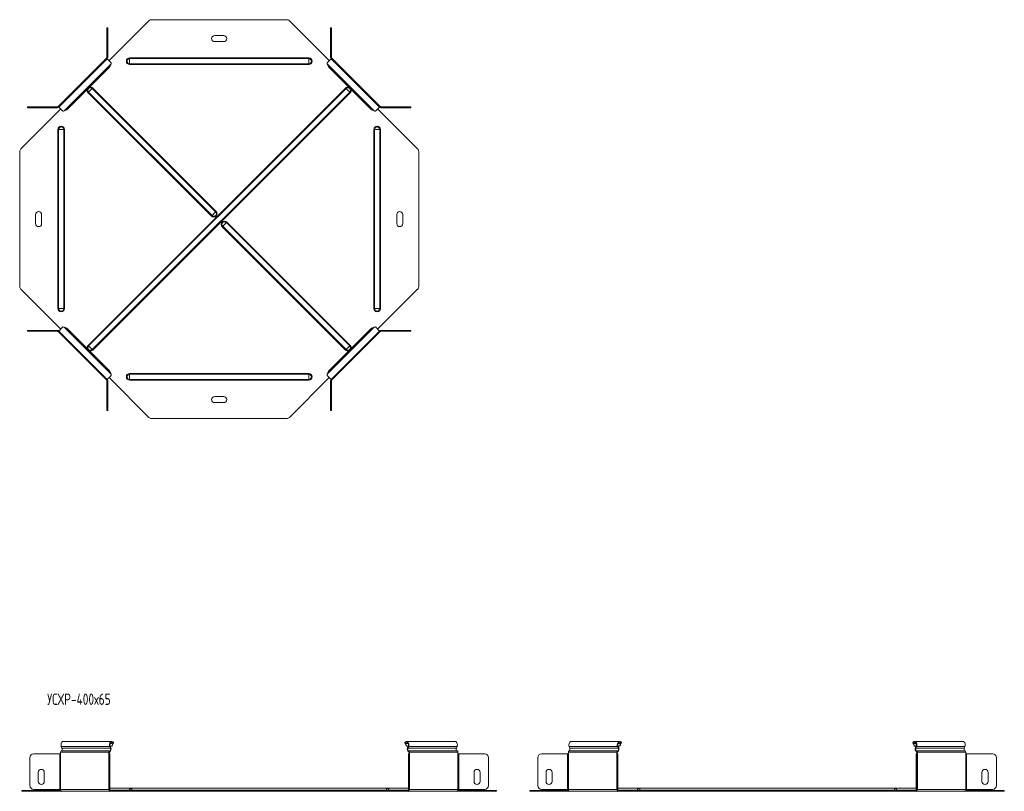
# Model space of a CAD drawing. Header units: millimetres. Extents: x -176 to 1544, y -7392 to 292.
# Tile 3 of 7: x -165 to 1138, y -3404 to -2382. Entities that reach past the tile are written whole.
import ezdxf

# ---------------------------------------------------------------- set-up
doc = ezdxf.new("R2010")
doc.units = ezdxf.units.MM
doc.styles.add('SLDTEXTSTYLE3', font='TXT', dxfattribs={"width": 0.7, "bigfont": 'bigfont'})

msp = doc.modelspace()

# ---------------------------------------------------------------- linework, layer by layer
at = {"color": 7, "linetype": 'Continuous', "lineweight": 15}
for p, q in [((-46.7, -2436.4), (6, -2383.6)), ((9.6, -2382.2), (188.5, -2382.2)), ((192.1, -2383.6), (244.8, -2436.4)), ((-49.4, -2392.8), (-49.4, -2397.8)), ((-48.4, -2392.8), (-49.4, -2392.8)), ((-48.4, -2397.8), (-48.4, -2392.8)), ((247.6, -2392.8), (246.6, -2392.8)), ((246.6, -2392.8), (246.6, -2397.8)), ((247.6, -2397.8), (247.6, -2392.8)), ((-49.4, -2432.1), (-49.4, -2397.8)), ((-48.4, -2432.1), (-48.4, -2397.8)), ((105.1, -2403.2), (93.1, -2403.2)), ((246.6, -2397.8), (246.6, -2432.1)), ((247.6, -2397.8), (247.6, -2432.1)), ((93.1, -2411.2), (105.1, -2411.2)), ((-49.9, -2433.2), (-113.9, -2497.2)), ((-49.2, -2433.9), (-113.2, -2497.9)), ((-49.2, -2433.9), (-49.9, -2433.2)), ((-43.8, -2439.3), (-49.2, -2433.9)), ((247.3, -2433.9), (241.9, -2439.3)), ((248, -2433.2), (247.1, -2434.1)), ((311.3, -2497.9), (247.3, -2433.9)), ((312, -2497.2), (248, -2433.2)), ((-45.5, -2444.7), (-102.5, -2501.6)), ((-44.1, -2440.8), (-45.5, -2444.7)), ((243.6, -2444.7), (242.2, -2440.8)), ((300.6, -2501.6), (243.6, -2444.7)), ((-163.5, -2553.2), (-110.7, -2500.4)), ((-154.4, -2497.7), (-154.4, -2498.7)), ((-149.4, -2497.7), (-154.4, -2497.7)), ((-154.4, -2498.7), (-149.4, -2498.7)), ((-149.4, -2497.7), (-115, -2497.7)), ((-149.4, -2498.7), (-115, -2498.7)), ((-113.9, -2497.2), (-113, -2498.2)), ((-113.2, -2497.9), (-107.8, -2503.3)), ((-102.5, -2501.6), (-106.3, -2503)), ((304.4, -2503), (300.6, -2501.6)), ((306, -2503.3), (311.3, -2497.9)), ((308.8, -2500.4), (361.6, -2553.2)), ((311.3, -2497.9), (312, -2497.2)), ((313.1, -2497.7), (347.5, -2497.7)), ((313.1, -2498.7), (347.5, -2498.7)), ((352.5, -2497.7), (347.5, -2497.7)), ((347.5, -2498.7), (352.5, -2498.7)), ((352.5, -2498.7), (352.5, -2497.7)), ((-164.9, -2556.7), (-164.9, -2735.7)), ((363.1, -2735.7), (363.1, -2556.7)), ((-143.9, -2640.2), (-143.9, -2652.2)), ((-135.9, -2652.2), (-135.9, -2640.2)), ((334.1, -2640.2), (334.1, -2652.2)), ((342.1, -2652.2), (342.1, -2640.2)), ((-163.5, -2739.2), (-110.7, -2791.9)), ((308.8, -2791.9), (361.6, -2739.2)), ((-154.4, -2794.7), (-154.4, -2793.7)), ((-154.4, -2793.7), (-149.4, -2793.7)), ((-149.4, -2794.7), (-154.4, -2794.7)), ((-149.4, -2793.7), (-115, -2793.7)), ((-149.4, -2794.7), (-115, -2794.7)), ((-113.9, -2795.1), (-113, -2794.2)), ((-49.9, -2859.2), (-113.9, -2795.1)), ((-113.2, -2794.4), (-107.8, -2789)), ((-113.2, -2794.4), (-49.2, -2858.4)), ((-102.5, -2790.7), (-106.3, -2789.3)), ((-45.5, -2847.7), (-102.5, -2790.7)), ((300.6, -2790.7), (243.6, -2847.7)), ((247.3, -2858.4), (311.3, -2794.4)), ((312, -2795.1), (248, -2859.2)), ((304.4, -2789.3), (300.6, -2790.7)), ((306, -2789), (311.3, -2794.4)), ((311.3, -2794.4), (312, -2795.1)), ((313.1, -2793.7), (347.5, -2793.7)), ((313.1, -2794.7), (347.5, -2794.7)), ((347.5, -2793.7), (352.5, -2793.7)), ((352.5, -2794.7), (347.5, -2794.7)), ((352.5, -2793.7), (352.5, -2794.7)), ((-43.8, -2853.1), (-49.2, -2858.4)), ((-44.1, -2851.5), (-45.5, -2847.7)), ((247.3, -2858.4), (241.9, -2853.1)), ((243.6, -2847.7), (242.2, -2851.5)), ((-49.2, -2858.4), (-49.9, -2859.2)), ((-49.4, -2860.2), (-49.4, -2894.6)), ((-48.4, -2860.2), (-48.4, -2894.6)), ((-46.7, -2856), (6, -2908.7)), ((192.1, -2908.7), (244.8, -2856)), ((246.6, -2894.6), (246.6, -2860.2)), ((248, -2859.2), (247.1, -2858.2)), ((247.6, -2894.6), (247.6, -2860.2)), ((105.1, -2881.2), (93.1, -2881.2)), ((93.1, -2889.2), (105.1, -2889.2)), ((-49.4, -2899.6), (-49.4, -2894.6)), ((-48.4, -2899.6), (-49.4, -2899.6)), ((-48.4, -2894.6), (-48.4, -2899.6)), ((246.6, -2899.6), (246.6, -2894.6)), ((247.6, -2899.6), (246.6, -2899.6)), ((247.6, -2894.6), (247.6, -2899.6)), ((9.6, -2910.2), (188.5, -2910.2)), ((-109.9, -3344.5), (-109, -3346.8)), ((-43, -3337.8), (-107.1, -3337.8)), ((-44.9, -3346.8), (-45.8, -3344.5)), ((-44.3, -3346.4), (-45.2, -3344)), ((-43.1, -3344), (-45.2, -3344)), ((-41.8, -3340.7), (-43.1, -3344)), ((-42.5, -3343.5), (-43.1, -3344)), ((-41.1, -3340.2), (-42.5, -3343.5)), ((-41.8, -3340.7), (-41.1, -3340.2)), ((-40.8, -3339.1), (-41.3, -3339.8)), ((344.9, -3339.1), (345.4, -3339.8)), ((345.8, -3340.7), (345.2, -3340.2)), ((346.6, -3343.5), (345.2, -3340.2)), ((347.2, -3344), (345.8, -3340.7)), ((347.2, -3344), (346.6, -3343.5)), ((411.1, -3337.8), (347.1, -3337.8)), ((349.3, -3344), (347.2, -3344)), ((349.3, -3344), (348.4, -3346.4)), ((349.9, -3344.5), (349, -3346.8)), ((413, -3346.8), (413.9, -3344.5)), ((563.2, -3346.8), (562.3, -3344.5)), ((629.1, -3337.8), (565.1, -3337.8)), ((626.3, -3344.5), (627.2, -3346.8)), ((626.9, -3344), (627.8, -3346.4)), ((626.9, -3344), (629, -3344)), ((629, -3344), (630.4, -3340.7)), ((629, -3344), (629.6, -3343.5)), ((629.6, -3343.5), (631, -3340.2)), ((630.4, -3340.7), (631, -3340.2)), ((631.3, -3339.1), (630.8, -3339.8)), ((1017, -3339.1), (1017.5, -3339.8)), ((1017.9, -3340.7), (1017.3, -3340.2)), ((1018.7, -3343.5), (1017.3, -3340.2)), ((1019.3, -3344), (1017.9, -3340.7)), ((1019.3, -3344), (1018.7, -3343.5)), ((1083.2, -3337.8), (1019.2, -3337.8)), ((1021.4, -3344), (1019.3, -3344)), ((1021.4, -3344), (1020.5, -3346.4)), ((1022, -3344.5), (1021.1, -3346.8)), ((1085.1, -3346.8), (1086, -3344.5)), ((-151.4, -3396.3), (-151.4, -3359.1)), ((-146.4, -3354.1), (-112, -3354.1)), ((-112, -3354.1), (-110.9, -3354.1)), ((-110.9, -3352.1), (-110.9, -3354.1)), ((-46.9, -3354.1), (-46.9, -3352.1)), ((-46.9, -3354.1), (-46.5, -3354.1)), ((-46.5, -3359.1), (-46.5, -3354.1)), ((-46.5, -3354.1), (-45.5, -3354.1)), ((-46.5, -3359.1), (-46.5, -3396.3)), ((-46.2, -3354.1), (-46.2, -3352.1)), ((-45.5, -3354.1), (-45.5, -3359.1)), ((-45.5, -3359.1), (-45.5, -3396.3)), ((349.5, -3354.1), (350.5, -3354.1)), ((349.5, -3359.1), (349.5, -3354.1)), ((349.5, -3396.3), (349.5, -3359.1)), ((350.3, -3352.1), (350.3, -3354.1)), ((350.5, -3354.1), (350.5, -3359.1)), ((350.5, -3354.1), (351, -3354.1)), ((350.5, -3396.3), (350.5, -3359.1)), ((351, -3352.1), (351, -3354.1)), ((415, -3354.1), (415, -3352.1)), ((415, -3354.1), (416.1, -3354.1)), ((416.1, -3354.1), (450.4, -3354.1)), ((455.4, -3359.1), (455.4, -3396.3)), ((520.7, -3359.1), (520.7, -3396.3)), ((560.1, -3354.1), (525.7, -3354.1)), ((561.2, -3354.1), (560.1, -3354.1)), ((561.2, -3354.1), (561.2, -3352.1)), ((625.2, -3352.1), (625.2, -3354.1)), ((625.6, -3354.1), (625.2, -3354.1)), ((626.6, -3354.1), (625.6, -3354.1)), ((625.6, -3354.1), (625.6, -3359.1)), ((625.6, -3396.3), (625.6, -3359.1)), ((625.9, -3352.1), (625.9, -3354.1)), ((626.6, -3359.1), (626.6, -3354.1)), ((626.6, -3396.3), (626.6, -3359.1)), ((1021.6, -3354.1), (1022.6, -3354.1)), ((1021.6, -3359.1), (1021.6, -3354.1)), ((1021.6, -3396.3), (1021.6, -3359.1)), ((1022.4, -3352.1), (1022.4, -3354.1)), ((1022.6, -3354.1), (1022.6, -3359.1)), ((1022.6, -3354.1), (1023.1, -3354.1)), ((1022.6, -3396.3), (1022.6, -3359.1)), ((1023.1, -3352.1), (1023.1, -3354.1)), ((1087.1, -3354.1), (1087.1, -3352.1)), ((1087.1, -3354.1), (1088.2, -3354.1)), ((1088.2, -3354.1), (1122.6, -3354.1)), ((1127.6, -3359.1), (1127.6, -3396.3)), ((-140.4, -3378.8), (-140.4, -3390.8)), ((-132.4, -3390.8), (-132.4, -3378.8)), ((436.4, -3378.8), (436.4, -3390.8)), ((444.4, -3390.8), (444.4, -3378.8)), ((531.7, -3390.8), (531.7, -3378.8)), ((539.7, -3378.8), (539.7, -3390.8)), ((1108.6, -3378.8), (1108.6, -3390.8)), ((1116.6, -3390.8), (1116.6, -3378.8)), ((-46.5, -3401.3), (-46.5, -3396.3)), ((-45.5, -3396.3), (-45.5, -3401.3)), ((-16.5, -3399.8), (-45.5, -3399.8)), ((320.5, -3399.8), (-16.5, -3399.8)), ((349.5, -3399.8), (320.5, -3399.8)), ((349.5, -3401.3), (349.5, -3396.3)), ((350.5, -3396.3), (350.5, -3401.3)), ((625.6, -3396.3), (625.6, -3401.3)), ((626.6, -3401.3), (626.6, -3396.3)), ((655.6, -3399.8), (626.6, -3399.8)), ((992.6, -3399.8), (655.6, -3399.8)), ((1021.6, -3399.8), (992.6, -3399.8)), ((1021.6, -3401.3), (1021.6, -3396.3)), ((1022.6, -3396.3), (1022.6, -3401.3)), ((-162, -3403.8), (-162, -3402.8)), ((-162, -3402.8), (-160.5, -3402.8)), ((-160.5, -3403.8), (-162, -3403.8)), ((-160.5, -3402.8), (-110.6, -3402.8)), ((-160.5, -3403.8), (-109.2, -3403.8)), ((-112, -3401.3), (-146.4, -3401.3)), ((-110.9, -3401.3), (-112, -3401.3)), ((-109.2, -3403.8), (-45.1, -3403.8)), ((-46.5, -3401.3), (-46.9, -3401.3)), ((-45.5, -3401.3), (-46.5, -3401.3)), ((-45.1, -3402.8), (-43.7, -3402.8)), ((-45.1, -3403.8), (-43.7, -3403.8)), ((-43.7, -3402.8), (-43.7, -3403.8)), ((-43.7, -3402.8), (9, -3402.8)), ((-43.7, -3403.8), (9, -3403.8)), ((9, -3402.8), (12.5, -3402.8)), ((12.5, -3403.8), (9, -3403.8)), ((12.5, -3402.8), (291.5, -3402.8)), ((12.5, -3403.8), (291.5, -3403.8)), ((291.5, -3402.8), (295, -3402.8)), ((295, -3403.8), (291.5, -3403.8)), ((295, -3402.8), (347.8, -3402.8)), ((295, -3403.8), (347.8, -3403.8)), ((347.8, -3402.8), (347.8, -3403.8)), ((347.8, -3402.8), (349.2, -3402.8)), ((347.8, -3403.8), (349.2, -3403.8)), ((349.2, -3403.8), (413.2, -3403.8)), ((350.5, -3401.3), (349.5, -3401.3)), ((351, -3401.3), (350.5, -3401.3)), ((413.2, -3403.8), (464.6, -3403.8)), ((414.6, -3402.8), (464.6, -3402.8)), ((416.1, -3401.3), (415, -3401.3)), ((450.4, -3401.3), (416.1, -3401.3)), ((464.6, -3402.8), (466, -3402.8)), ((466, -3403.8), (464.6, -3403.8)), ((466, -3402.8), (466, -3403.8)), ((510.1, -3402.8), (510.1, -3403.8)), ((511.6, -3402.8), (510.1, -3402.8)), ((510.1, -3403.8), (511.6, -3403.8)), ((561.5, -3402.8), (511.6, -3402.8)), ((562.9, -3403.8), (511.6, -3403.8)), ((525.7, -3401.3), (560.1, -3401.3)), ((560.1, -3401.3), (561.2, -3401.3)), ((627, -3403.8), (562.9, -3403.8)), ((625.2, -3401.3), (625.6, -3401.3)), ((625.6, -3401.3), (626.6, -3401.3)), ((628.4, -3402.8), (627, -3402.8)), ((628.4, -3403.8), (627, -3403.8)), ((628.4, -3402.8), (628.4, -3403.8)), ((681.1, -3402.8), (628.4, -3402.8)), ((681.1, -3403.8), (628.4, -3403.8)), ((684.7, -3402.8), (681.1, -3402.8)), ((681.1, -3403.8), (684.7, -3403.8)), ((684.7, -3402.8), (963.6, -3402.8)), ((684.7, -3403.8), (963.6, -3403.8)), ((963.6, -3402.8), (967.2, -3402.8)), ((967.2, -3403.8), (963.6, -3403.8)), ((967.2, -3402.8), (1019.9, -3402.8)), ((967.2, -3403.8), (1019.9, -3403.8)), ((1019.9, -3402.8), (1019.9, -3403.8)), ((1019.9, -3402.8), (1021.3, -3402.8)), ((1019.9, -3403.8), (1021.3, -3403.8)), ((1021.3, -3403.8), (1085.3, -3403.8)), ((1022.6, -3401.3), (1021.6, -3401.3)), ((1023.1, -3401.3), (1022.6, -3401.3)), ((1085.3, -3403.8), (1136.7, -3403.8)), ((1086.8, -3402.8), (1136.7, -3402.8)), ((1088.2, -3401.3), (1087.1, -3401.3)), ((1122.6, -3401.3), (1088.2, -3401.3)), ((1136.7, -3402.8), (1138.1, -3402.8)), ((1138.1, -3403.8), (1136.7, -3403.8)), ((1138.1, -3402.8), (1138.1, -3403.8))]:
    msp.add_line(p, q, dxfattribs=at)
at = {"color": 7, "linetype": 'Continuous', "lineweight": 0}
for p, q in [((-49.4, -2397.8), (-48.4, -2397.8)), ((246.6, -2397.8), (247.6, -2397.8)), ((-49.4, -2432.1), (-48.4, -2432.1)), ((-19.4, -2433.7), (-19.4, -2432.8)), ((-19.4, -2432.8), (217.6, -2432.8)), ((-19.4, -2440.6), (-19.4, -2433.7)), ((-19.4, -2433.7), (217.6, -2433.7)), ((217.6, -2433.7), (217.6, -2432.8)), ((217.6, -2440.6), (217.6, -2433.7)), ((247.6, -2432.1), (246.6, -2432.1)), ((-44.1, -2440.8), (-106.3, -2503)), ((-19.4, -2440.6), (217.6, -2440.6)), ((-19.4, -2441.5), (-19.4, -2440.6)), ((-19.4, -2441.5), (217.6, -2441.5)), ((217.6, -2441.5), (217.6, -2440.6)), ((304.4, -2503), (242.2, -2440.8)), ((-74.4, -2813.4), (266.3, -2472.7)), ((-68.9, -2473.4), (-73.7, -2478.3)), ((-73.7, -2814.1), (267, -2473.4)), ((-68.2, -2472.7), (-68.9, -2473.4)), ((94.4, -2636.7), (-68.9, -2473.4)), ((95.1, -2636), (-68.2, -2472.7)), ((267, -2473.4), (266.3, -2472.7)), ((271.8, -2478.3), (267, -2473.4)), ((-73.7, -2478.3), (-74.4, -2478.9)), ((88.9, -2642.2), (-74.4, -2478.9)), ((89.6, -2641.5), (-73.7, -2478.3)), ((-68.9, -2819), (271.8, -2478.3)), ((-68.2, -2819.6), (272.5, -2478.9)), ((272.5, -2478.9), (271.8, -2478.3)), ((-149.4, -2498.7), (-149.4, -2497.7)), ((-115, -2497.7), (-115, -2498.7)), ((313.1, -2497.7), (313.1, -2498.7)), ((347.5, -2497.7), (347.5, -2498.7)), ((-113.4, -2527.7), (-114.3, -2527.7)), ((-114.3, -2764.7), (-114.3, -2527.7)), ((-106.5, -2527.7), (-113.4, -2527.7)), ((-113.4, -2764.7), (-113.4, -2527.7)), ((-106.5, -2764.7), (-106.5, -2527.7)), ((-105.6, -2527.7), (-106.5, -2527.7)), ((-105.6, -2764.7), (-105.6, -2527.7)), ((303.7, -2527.7), (304.6, -2527.7)), ((303.7, -2527.7), (303.7, -2764.7)), ((304.6, -2527.7), (311.5, -2527.7)), ((304.6, -2527.7), (304.6, -2764.7)), ((311.5, -2527.7), (311.5, -2764.7)), ((311.5, -2527.7), (312.4, -2527.7)), ((312.4, -2527.7), (312.4, -2764.7)), ((89.6, -2641.5), (88.9, -2642.2)), ((94.4, -2636.7), (89.6, -2641.5)), ((95.1, -2636), (94.4, -2636.7)), ((103, -2656.3), (103.7, -2655.7)), ((103, -2656.3), (266.3, -2819.6)), ((103.7, -2655.7), (108.6, -2650.8)), ((103.7, -2655.7), (267, -2819)), ((108.6, -2650.8), (109.2, -2650.2)), ((108.6, -2650.8), (271.8, -2814.1)), ((109.2, -2650.2), (272.5, -2813.4)), ((-113.4, -2764.7), (-114.3, -2764.7)), ((-106.5, -2764.7), (-113.4, -2764.7)), ((-105.6, -2764.7), (-106.5, -2764.7)), ((303.7, -2764.7), (304.6, -2764.7)), ((304.6, -2764.7), (311.5, -2764.7)), ((311.5, -2764.7), (312.4, -2764.7)), ((-149.4, -2793.7), (-149.4, -2794.7)), ((-115, -2794.7), (-115, -2793.7)), ((-44.1, -2851.5), (-106.3, -2789.3)), ((304.4, -2789.3), (242.2, -2851.5)), ((313.1, -2794.7), (313.1, -2793.7)), ((347.5, -2794.7), (347.5, -2793.7)), ((-73.7, -2814.1), (-74.4, -2813.4)), ((-68.9, -2819), (-73.7, -2814.1)), ((267, -2819), (271.8, -2814.1)), ((271.8, -2814.1), (272.5, -2813.4)), ((-68.2, -2819.6), (-68.9, -2819)), ((266.3, -2819.6), (267, -2819)), ((217.6, -2850.8), (-19.4, -2850.8)), ((-19.4, -2850.8), (-19.4, -2851.7)), ((-19.4, -2851.7), (-19.4, -2858.6)), ((217.6, -2851.7), (-19.4, -2851.7)), ((217.6, -2850.8), (217.6, -2851.7)), ((217.6, -2851.7), (217.6, -2858.6)), ((-49.4, -2860.2), (-48.4, -2860.2)), ((217.6, -2858.6), (-19.4, -2858.6)), ((-19.4, -2858.6), (-19.4, -2859.5)), ((217.6, -2859.5), (-19.4, -2859.5)), ((217.6, -2858.6), (217.6, -2859.5)), ((247.6, -2860.2), (246.6, -2860.2)), ((-49.4, -2894.6), (-48.4, -2894.6)), ((246.6, -2894.6), (247.6, -2894.6)), ((-45.8, -3344.5), (-109.9, -3344.5)), ((-44.9, -3346.8), (-109, -3346.8)), ((-45.8, -3344.5), (-45.2, -3344)), ((-41.8, -3340.7), (-45.2, -3340.7)), ((-44.9, -3346.8), (-44.3, -3346.4)), ((349.3, -3340.7), (345.8, -3340.7)), ((349, -3346.8), (348.4, -3346.4)), ((413, -3346.8), (349, -3346.8)), ((349.9, -3344.5), (349.3, -3344)), ((413.9, -3344.5), (349.9, -3344.5)), ((562.3, -3344.5), (626.3, -3344.5)), ((563.2, -3346.8), (627.2, -3346.8)), ((626.3, -3344.5), (626.9, -3344)), ((626.9, -3340.7), (630.4, -3340.7)), ((627.2, -3346.8), (627.8, -3346.4)), ((1021.4, -3340.7), (1017.9, -3340.7)), ((1021.1, -3346.8), (1020.5, -3346.4)), ((1085.1, -3346.8), (1021.1, -3346.8)), ((1022, -3344.5), (1021.4, -3344)), ((1086, -3344.5), (1022, -3344.5)), ((-112, -3354.1), (-112, -3401.3)), ((-46.9, -3352.1), (-110.9, -3352.1)), ((-110.9, -3401.3), (-110.9, -3354.1)), ((-46, -3350.4), (-110, -3350.4)), ((-46.9, -3352.1), (-46.2, -3352.1)), ((-46.9, -3401.3), (-46.9, -3354.1)), ((-45.5, -3359.1), (-46.5, -3359.1)), ((-46, -3350.4), (-45.8, -3351.4)), ((350.5, -3359.1), (349.5, -3359.1)), ((350, -3350.4), (349.9, -3351.4)), ((414.1, -3350.4), (350, -3350.4)), ((351, -3352.1), (350.3, -3352.1)), ((415, -3352.1), (351, -3352.1)), ((351, -3401.3), (351, -3354.1)), ((415, -3401.3), (415, -3354.1)), ((416.1, -3401.3), (416.1, -3354.1)), ((560.1, -3401.3), (560.1, -3354.1)), ((561.2, -3352.1), (625.2, -3352.1)), ((561.2, -3401.3), (561.2, -3354.1)), ((562.1, -3350.4), (626.1, -3350.4)), ((625.2, -3352.1), (625.9, -3352.1)), ((625.2, -3401.3), (625.2, -3354.1)), ((625.6, -3359.1), (626.6, -3359.1)), ((626.1, -3350.4), (626.3, -3351.4)), ((1022.6, -3359.1), (1021.6, -3359.1)), ((1022.2, -3350.4), (1022, -3351.4)), ((1086.2, -3350.4), (1022.2, -3350.4)), ((1023.1, -3352.1), (1022.4, -3352.1)), ((1087.1, -3352.1), (1023.1, -3352.1)), ((1023.1, -3401.3), (1023.1, -3354.1)), ((1087.1, -3401.3), (1087.1, -3354.1)), ((1088.2, -3401.3), (1088.2, -3354.1)), ((-46.5, -3396.3), (-45.5, -3396.3)), ((-16.5, -3399.8), (-16.5, -3402.2)), ((320.5, -3399.8), (320.5, -3402.2)), ((349.5, -3396.3), (350.5, -3396.3)), ((626.6, -3396.3), (625.6, -3396.3)), ((655.6, -3399.8), (655.6, -3402.2)), ((992.6, -3399.8), (992.6, -3402.2)), ((1021.6, -3396.3), (1022.6, -3396.3)), ((-160.5, -3402.8), (-160.5, -3403.8)), ((-46.9, -3401.3), (-110.9, -3401.3)), ((-46, -3402.2), (-19.9, -3402.2)), ((-45.1, -3402.8), (-45.1, -3403.8)), ((-19.9, -3402.2), (-16.5, -3402.2)), ((320.5, -3402.2), (-16.5, -3402.2)), ((-16.5, -3402.2), (-16.5, -3402.8)), ((9, -3403.8), (9, -3402.8)), ((12.5, -3402.8), (12.5, -3403.8)), ((291.5, -3403.8), (291.5, -3402.8)), ((295, -3402.8), (295, -3403.8)), ((324, -3402.2), (320.5, -3402.2)), ((320.5, -3402.2), (320.5, -3402.8)), ((324, -3402.2), (350.1, -3402.2)), ((349.2, -3402.8), (349.2, -3403.8)), ((415, -3401.3), (351, -3401.3)), ((464.6, -3403.8), (464.6, -3402.8)), ((511.6, -3403.8), (511.6, -3402.8)), ((561.2, -3401.3), (625.2, -3401.3)), ((652.2, -3402.2), (626.1, -3402.2)), ((627, -3402.8), (627, -3403.8)), ((652.2, -3402.2), (655.6, -3402.2)), ((655.6, -3402.2), (655.6, -3402.8)), ((992.6, -3402.2), (655.6, -3402.2)), ((681.1, -3402.8), (681.1, -3403.8)), ((684.7, -3403.8), (684.7, -3402.8)), ((963.6, -3403.8), (963.6, -3402.8)), ((967.2, -3402.8), (967.2, -3403.8)), ((992.6, -3402.2), (992.6, -3402.8)), ((996.1, -3402.2), (992.6, -3402.2)), ((1022.2, -3402.2), (996.1, -3402.2)), ((1021.3, -3402.8), (1021.3, -3403.8)), ((1087.1, -3401.3), (1023.1, -3401.3)), ((1136.7, -3403.8), (1136.7, -3402.8))]:
    msp.add_line(p, q, dxfattribs=at)
at = {"color": 7, "linetype": 'Continuous', "lineweight": 15, "flags": 128}
for points in [[(-109.9, -3344.5), (-110.2, -3343.3), (-110.2, -3342), (-110, -3340.8), (-109.6, -3339.7), (-109, -3338.8), (-108.2, -3338.1), (-107.3, -3337.9), (-107.1, -3337.8)], [(-40.8, -3339.1), (-41.6, -3338.3), (-42.4, -3337.9), (-43.3, -3337.9), (-44.2, -3338.1), (-45, -3338.8), (-45.6, -3339.7), (-46, -3340.8), (-46.2, -3342), (-46.1, -3343.3), (-45.8, -3344.5)], [(-41.3, -3339.8), (-42.1, -3339.1), (-42.9, -3338.8), (-43.8, -3339), (-44.5, -3339.6), (-45.1, -3340.5), (-45.4, -3341.6), (-45.5, -3342.8), (-45.2, -3344)], [(349.9, -3344.5), (350.2, -3343.3), (350.2, -3342), (350.1, -3340.8), (349.6, -3339.7), (349, -3338.8), (348.2, -3338.1), (347.4, -3337.9), (346.5, -3337.9), (345.6, -3338.3), (344.9, -3339.1)], [(349.3, -3344), (349.5, -3342.8), (349.5, -3341.6), (349.2, -3340.5), (348.6, -3339.6), (347.8, -3339), (346.9, -3338.8), (346.1, -3339.1), (345.4, -3339.8)], [(411.1, -3337.8), (411.4, -3337.9), (412.3, -3338.1), (413, -3338.8), (413.7, -3339.7), (414.1, -3340.8), (414.3, -3342), (414.2, -3343.3), (413.9, -3344.5)], [(565.1, -3337.8), (564.8, -3337.9), (563.9, -3338.1), (563.1, -3338.8), (562.5, -3339.7), (562.1, -3340.8), (561.9, -3342), (561.9, -3343.3), (562.3, -3344.5)], [(626.3, -3344.5), (626, -3343.3), (625.9, -3342), (626.1, -3340.8), (626.5, -3339.7), (627.2, -3338.8), (627.9, -3338.1), (628.8, -3337.9), (629.7, -3337.9), (630.5, -3338.3), (631.3, -3339.1)], [(626.9, -3344), (626.6, -3342.8), (626.7, -3341.6), (627, -3340.5), (627.6, -3339.6), (628.4, -3339), (629.2, -3338.8), (630.1, -3339.1), (630.8, -3339.8)], [(1022, -3344.5), (1022.3, -3343.3), (1022.4, -3342), (1022.2, -3340.8), (1021.8, -3339.7), (1021.1, -3338.8), (1020.3, -3338.1), (1019.5, -3337.9), (1018.6, -3337.9), (1017.7, -3338.3), (1017, -3339.1)], [(1021.4, -3344), (1021.6, -3342.8), (1021.6, -3341.6), (1021.3, -3340.5), (1020.7, -3339.6), (1019.9, -3339), (1019.1, -3338.8), (1018.2, -3339.1), (1017.5, -3339.8)], [(1083.2, -3337.8), (1083.5, -3337.9), (1084.4, -3338.1), (1085.2, -3338.8), (1085.8, -3339.7), (1086.2, -3340.8), (1086.4, -3342), (1086.3, -3343.3), (1086, -3344.5)]]:
    msp.add_lwpolyline(points, dxfattribs=at)
at = {"color": 7, "linetype": 'Continuous', "lineweight": 15}
for centre, radius, start, end in [((9.6, -2387.2), 5, 90, 135), ((188.5, -2387.2), 5, 45, 90), ((93.1, -2407.2), 4, 90, 270), ((105.1, -2407.2), 4, 270, 90), ((-50.9, -2432.1), 1.5, 315, 0), ((-50.9, -2432.1), 2.5, 315, 0), ((249.1, -2432.1), 2.5, 180, 225), ((249.1, -2432.1), 1.5, 180, 225), ((-115, -2496.2), 1.5, 270, 315), ((-115, -2496.2), 2.5, 270, 315), ((313.1, -2496.2), 2.5, 225, 270), ((313.1, -2496.2), 1.5, 225, 270), ((-159.9, -2556.7), 5, 135, 180), ((358.1, -2556.7), 5, 0, 45), ((-139.9, -2640.2), 4, 0, 180), ((338.1, -2640.2), 4, 0, 180), ((-139.9, -2652.2), 4, 180, 0), ((338.1, -2652.2), 4, 180, 0), ((-159.9, -2735.7), 5, 180, 225), ((358.1, -2735.7), 5, 315, 0), ((-115, -2796.2), 2.5, 45, 90), ((-115, -2796.2), 1.5, 45, 90), ((313.1, -2796.2), 2.5, 90, 135), ((313.1, -2796.2), 1.5, 90, 135), ((-50.9, -2860.2), 1.5, 0, 45), ((-50.9, -2860.2), 2.5, 0, 45), ((249.1, -2860.2), 2.5, 135, 180), ((249.1, -2860.2), 1.5, 135, 180), ((93.1, -2885.2), 4, 90, 270), ((105.1, -2885.2), 4, 270, 90), ((9.6, -2905.2), 5, 225, 270), ((188.5, -2905.2), 5, 270, 315), ((-111.6, -3348), 2.86, 302.6699, 24.1904), ((-47.5, -3348), 2.86, 302.6699, 24.1904), ((-48, -3348), 4, 302.6699, 24.1904), ((352, -3348), 4, 155.8096, 237.3301), ((351.6, -3348), 2.86, 155.8096, 237.3301), ((415.6, -3348), 2.86, 155.8096, 237.3301), ((560.5, -3348), 2.86, 302.6699, 24.1904), ((624.6, -3348), 2.86, 302.6699, 24.1904), ((624.2, -3348), 4, 302.6699, 24.1904), ((1024.1, -3348), 4, 155.8096, 237.3301), ((1023.7, -3348), 2.86, 155.8096, 237.3301), ((1087.7, -3348), 2.86, 155.8096, 237.3301), ((-146.4, -3359.1), 5, 90, 180), ((-109.1, -3352), 1.82, 119.6529, 184.4929), ((-45.1, -3352), 1.82, 119.6529, 184.4929), ((-45.4, -3352.1), 0.811, 119.6529, 184.4929), ((349.4, -3352.1), 0.811, 355.5071, 60.3471), ((349.1, -3352), 1.82, 355.5071, 60.3471), ((413.2, -3352), 1.82, 355.5071, 60.3471), ((450.4, -3359.1), 5, 0, 90), ((525.7, -3359.1), 5, 90, 180), ((563, -3352), 1.82, 119.6529, 184.4929), ((627, -3352), 1.82, 119.6529, 184.4929), ((626.7, -3352.1), 0.811, 119.6529, 184.4929), ((1021.6, -3352.1), 0.811, 355.5071, 60.3471), ((1021.3, -3352), 1.82, 355.5071, 60.3471), ((1085.3, -3352), 1.82, 355.5071, 60.3471), ((1122.6, -3359.1), 5, 0, 90), ((-136.4, -3378.8), 4, 360, 180), ((440.4, -3378.8), 4, 0, 180), ((535.7, -3378.8), 4, 0, 180), ((1112.6, -3378.8), 4, 0, 180), ((-146.4, -3396.3), 5, 180, 270), ((-136.4, -3390.8), 4, 180, 360), ((-16.5, -3403.5), 3.68, 90, 158.9773), ((320.5, -3403.5), 3.68, 21.0227, 90), ((440.4, -3390.8), 4, 180, 0), ((450.4, -3396.3), 5, 270, 0), ((525.7, -3396.3), 5, 180, 270), ((535.7, -3390.8), 4, 180, 0), ((655.6, -3403.5), 3.68, 90, 158.9773), ((992.6, -3403.5), 3.68, 21.0227, 90), ((1112.6, -3390.8), 4, 180, 0), ((1122.6, -3396.3), 5, 270, 360), ((-111.3, -3401.8), 1, 270, 309.7535), ((-108.7, -3401.7), 2.23, 171.9505, 258.5782), ((-44.7, -3401.7), 2.23, 171.9505, 258.5782), ((-44.9, -3401.5), 1.34, 171.9505, 258.5782), ((-20.8, -3401.8), 1, 270, 338.9773), ((324.9, -3401.8), 1, 201.0227, 270), ((348.9, -3401.5), 1.34, 281.4218, 8.0495), ((348.8, -3401.7), 2.23, 281.4218, 8.0495), ((412.8, -3401.7), 2.23, 281.4218, 8.0495), ((415.4, -3401.8), 1, 230.2465, 270), ((560.8, -3401.8), 1, 270, 309.7535), ((563.4, -3401.7), 2.23, 171.9505, 258.5782), ((627.4, -3401.7), 2.23, 171.9505, 258.5782), ((627.2, -3401.5), 1.34, 171.9505, 258.5782), ((651.3, -3401.8), 1, 270, 338.9773), ((997, -3401.8), 1, 201.0227, 270), ((1020.9, -3401.7), 2.23, 281.4218, 8.0495), ((1021, -3401.5), 1.34, 281.4218, 8.0495), ((1084.9, -3401.7), 2.23, 281.4218, 8.0495), ((1087.5, -3401.8), 1, 230.2465, 270)]:
    msp.add_arc(centre, radius, start, end, dxfattribs=at)
at = {"color": 7, "linetype": 'Continuous', "lineweight": 0}
for centre, radius, start, end in [((-19.4, -2437.2), 4.37, 90, 270), ((-19.4, -2437.2), 3.43, 90, 270), ((217.6, -2437.2), 4.37, 270, 90), ((217.6, -2437.2), 3.43, 270, 90), ((-71.3, -2475.8), 4.37, 164.8321, 225), ((-71.3, -2475.8), 3.43, 45, 225), ((-71.3, -2475.8), 4.37, 45, 105.1679), ((269.4, -2475.8), 4.37, 74.8327, 135), ((269.4, -2475.8), 3.43, 315, 135), ((269.4, -2475.8), 4.37, 315, 15.1673), ((-109.9, -2527.7), 4.37, 0, 180), ((-109.9, -2527.7), 3.43, 0, 180), ((308.1, -2527.7), 4.37, 0, 180), ((308.1, -2527.7), 3.43, 0, 180), ((92, -2639.1), 4.37, 225, 45), ((92, -2639.1), 3.43, 225, 45), ((106.1, -2653.3), 4.37, 45, 225), ((106.1, -2653.3), 3.43, 45, 225), ((-109.9, -2764.7), 4.37, 180, 0), ((-109.9, -2764.7), 3.43, 180, 0), ((308.1, -2764.7), 4.37, 180, 0), ((308.1, -2764.7), 3.43, 180, 0), ((-71.3, -2816.5), 4.37, 135, 195.1673), ((-71.3, -2816.5), 3.43, 135, 315), ((269.4, -2816.5), 3.43, 225, 45), ((269.4, -2816.5), 4.37, 344.8321, 45), ((-71.3, -2816.5), 4.37, 254.8327, 315), ((269.4, -2816.5), 4.37, 225, 285.1679), ((-19.4, -2855.2), 4.37, 90, 270), ((-19.4, -2855.2), 3.43, 90, 270), ((217.6, -2855.2), 4.37, 270, 90), ((217.6, -2855.2), 3.43, 270, 90)]:
    msp.add_arc(centre, radius, start, end, dxfattribs=at)
at = {"color": 7, "linetype": 'Continuous', "lineweight": 15}
for points in [[(-44.1, -2440.8), (-44, -2440.4), (-43.9, -2439.8), (-43.8, -2439.3)], [(241.9, -2439.3), (242, -2439.8), (242.1, -2440.4), (242.2, -2440.8)], [(-107.8, -2503.3), (-107.3, -2503.3), (-106.8, -2503.2), (-106.3, -2503)], [(304.4, -2503), (304.9, -2503.2), (305.4, -2503.3), (306, -2503.3)], [(-107.8, -2789), (-107.3, -2789.1), (-106.8, -2789.2), (-106.3, -2789.3)], [(304.4, -2789.3), (304.9, -2789.2), (305.4, -2789.1), (306, -2789)], [(-44.1, -2851.5), (-44, -2852), (-43.9, -2852.5), (-43.8, -2853.1)], [(241.9, -2853.1), (242, -2852.5), (242.1, -2852), (242.2, -2851.5)], [(-41.8, -3340.7), (-41.6, -3340.4), (-41.4, -3340.1), (-41.3, -3339.8)], [(-41.1, -3340.2), (-41, -3339.8), (-40.9, -3339.4), (-40.8, -3339.1)], [(344.9, -3339.1), (344.9, -3339.4), (345, -3339.8), (345.2, -3340.2)], [(345.4, -3339.8), (345.5, -3340.1), (345.6, -3340.4), (345.8, -3340.7)], [(630.4, -3340.7), (630.5, -3340.4), (630.7, -3340.1), (630.8, -3339.8)], [(631.3, -3339.1), (631.2, -3339.4), (631.1, -3339.8), (631, -3340.2)], [(1017, -3339.1), (1017.1, -3339.4), (1017.2, -3339.8), (1017.3, -3340.2)], [(1017.5, -3339.8), (1017.6, -3340.1), (1017.7, -3340.4), (1017.9, -3340.7)]]:
    msp.add_open_spline(points, degree=3, dxfattribs=at)

# ---------------------------------------------------------------- texts
at = {"color": 7, "linetype": 'Continuous', "lineweight": 0, "insert": (-128.6, -3274.4), "char_height": 15, "attachment_point": 1, "style": 'SLDTEXTSTYLE3'}
msp.add_mtext('\\M+18454\\M+18452\\M+18456\\M+18451-400\\M+1848765', dxfattribs=at)

doc.saveas('drawing.dxf')
